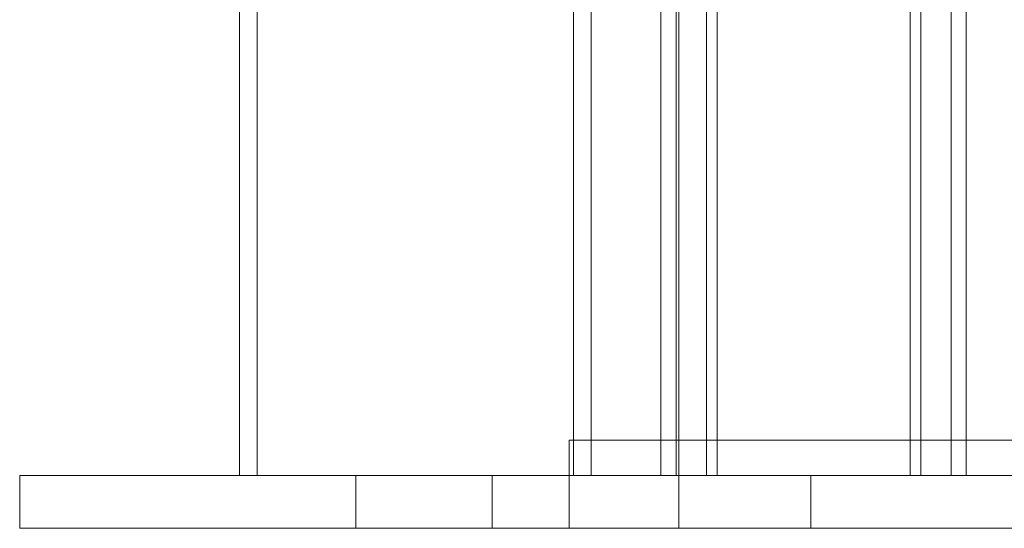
# Model space of a CAD drawing. Header units: millimetres. Extents: x -4395 to 65662, y -65530 to 6847.
# Tile 127 of 256: x -1630 to -1406, y -36000 to -35884. Entities that reach past the tile are written whole.
import ezdxf

# ---------------------------------------------------------------- set-up
doc = ezdxf.new("R2010")
doc.units = ezdxf.units.MM
for name, color, linetype, lineweight in [('COTAS_O', 1, 'Continuous', 0), ('frontal_briquetadora', 7, 'Continuous', 0), ('frontal_C03', 7, 'Continuous', 0), ('frontal_C07', 7, 'Continuous', 0)]:
    doc.layers.add(name, color=color, linetype=linetype, lineweight=lineweight)
doc.dimstyles.new('R19_100', dxfattribs={"dimtxt": 250, "dimasz": 150, "dimexe": 150, "dimexo": 80, "dimgap": 100, "dimtad": 1, "dimtih": 1, "dimtoh": 1, "dimdsep": 46, "dimcen": 0.09, "dimadec": 0, "dimazin": 0, "dimtfac": 1, "dimtdec": 4, "dimtofl": 0, "dimtmove": 0, "dimatfit": 3, "dimfxl": 1, "dimtolj": 1, "dimtzin": 0, "dimarcsym": 0})

# ---------------------------------------------------------------- blocks, each defined once
blk = doc.blocks.new('DIM_R33_48')
at = {"layer": 'COTAS_O'}
for p, q in [((-1480, -33670), (-780, -33670)), ((-780, -33670), (-825, -33820)), ((-780, -36000), (-780, -33670)), ((-780, -33670), (-735, -33820)), ((-780, -36000), (-825, -35850)), ((-780, -36000), (-735, -35850)), ((-1480, -36000), (-780, -36000))]:
    blk.add_line(p, q, dxfattribs=at)
blk.add_text('2330 O', height=250, rotation=90, dxfattribs=at).set_placement((-880, -34835))
blk = doc.blocks.new('DIM_R33_49')
at = {"layer": 'COTAS_O'}
for p, q in [((-1480, -35300), (-1330, -35255)), ((490, -35300), (340, -35255)), ((-1480, -36000), (-1480, -35300)), ((-1480, -35300), (490, -35300)), ((-1480, -35300), (-1330, -35345)), ((490, -35300), (340, -35345)), ((490, -36000), (490, -35300))]:
    blk.add_line(p, q, dxfattribs=at)
blk.add_text('1970 O', height=250, dxfattribs=at).set_placement((-495, -35200))

msp = doc.modelspace()

# ---------------------------------------------------------------- linework, layer by layer
at = {"layer": 'frontal_briquetadora'}
for p, q in [((-1480, -35980), (-1480, -34940)), ((-1480, -35980), (-1480, -34950)), ((-1505, -36000), (-1505, -35980)), ((-1505, -35980), (-1305, -35980)), ((-1480, -35980), (-1330, -35980)), ((-1505, -36000), (-1305, -36000))]:
    msp.add_line(p, q, dxfattribs=at)
at = {"layer": 'frontal_C03'}
for p, q in [((-1580, -35988), (-1580, -33352.082)), ((-1576, -35988), (-1576, -33352.082)), ((-1504, -33352.082), (-1504, -35988)), ((-1500, -35988), (-1500, -33352.082)), ((-1580, -35988), (-1580, -34081.095)), ((-1576, -35988), (-1576, -34081.095)), ((-1504, -34081.095), (-1504, -35988)), ((-1500, -35988), (-1500, -34081.095)), ((-1580, -35988), (-1580, -34944.401)), ((-1576, -35988), (-1576, -34944.401)), ((-1504, -34944.401), (-1504, -35988)), ((-1500, -35988), (-1500, -34944.401)), ((-1580, -35988), (-1580, -35730.969)), ((-1576, -35988), (-1576, -35730.969)), ((-1504, -35730.969), (-1504, -35988)), ((-1500, -35988), (-1500, -35730.969)), ((-1630, -35988), (-1450, -35988)), ((-1630, -36000), (-1630, -35988)), ((-1580, -35988), (-1576, -35988)), ((-1580, -35988), (-1500, -35988)), ((-1504, -35988), (-1576, -35988)), ((-1504, -35988), (-1500, -35988)), ((-1450, -36000), (-1450, -35988)), ((-1630, -36000), (-1450, -36000))]:
    msp.add_line(p, q, dxfattribs=at)
at = {"layer": 'frontal_C07'}
for p, q in [((-1484.081, -35988), (-1484.081, -35669.369)), ((-1480.608, -35669.369), (-1480.608, -35988)), ((-1473.72, -35988), (-1473.72, -35669.369)), ((-1471.283, -35669.369), (-1471.283, -35988)), ((-1427.419, -35988), (-1427.419, -35669.369)), ((-1424.982, -35669.369), (-1424.982, -35988)), ((-1418.094, -35669.369), (-1418.094, -35988)), ((-1414.621, -35988), (-1414.621, -35669.369)), ((-1522.458, -35988), (-1553.54, -35988)), ((-1553.54, -35988), (-1376.244, -35988)), ((-1553.54, -36000), (-1553.54, -35988)), ((-1345.162, -35988), (-1522.458, -35988)), ((-1522.458, -35988), (-1522.458, -36000)), ((-1473.72, -35988), (-1484.081, -35988)), ((-1480.608, -35988), (-1484.081, -35988)), ((-1484.081, -35988), (-1424.982, -35988)), ((-1480.608, -35988), (-1471.283, -35988)), ((-1427.419, -35988), (-1480.608, -35988)), ((-1414.621, -35988), (-1473.72, -35988)), ((-1471.283, -35988), (-1473.72, -35988)), ((-1471.283, -35988), (-1418.094, -35988)), ((-1418.094, -35988), (-1427.419, -35988)), ((-1424.982, -35988), (-1427.419, -35988)), ((-1424.982, -35988), (-1414.621, -35988)), ((-1418.094, -35988), (-1414.621, -35988)), ((-1376.244, -36000), (-1553.54, -36000)), ((-1553.54, -36000), (-1522.458, -36000)), ((-1522.458, -36000), (-1345.162, -36000))]:
    msp.add_line(p, q, dxfattribs=at)

# ---------------------------------------------------------------- dimensions: what is measured, and where the dimension line sits
at = {"layer": 'COTAS_O'}
for p2, distance, picture, middle in [((-1480, -33670), -700, 'DIM_R33_48', (-780, -34835)), ((490, -36000), 700, 'DIM_R33_49', (-495, -35300))]:
    dim = msp.add_aligned_dim(p1=(-1480, -36000), p2=p2, distance=distance, text='<> O', dimstyle='R19_100', dxfattribs=at)
    dim.commit()
    dim.dimension.update_dxf_attribs({"geometry": picture, "text_midpoint": middle})

doc.saveas('drawing.dxf')
